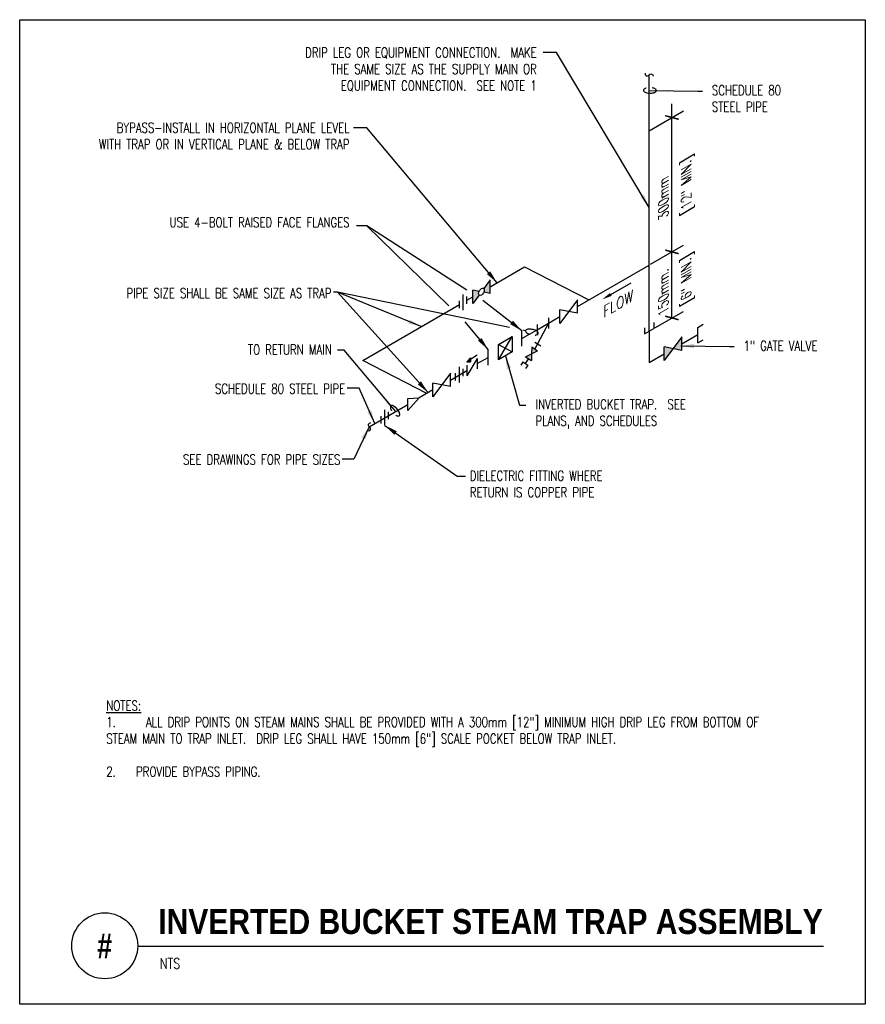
# Model space of a CAD drawing. Header units: inches. Extents: x -0.22 to 7.78, y -0.83 to 8.48.
import ezdxf
from ezdxf.enums import TextEntityAlignment as Align

# ---------------------------------------------------------------- set-up
doc = ezdxf.new("R2010")
doc.units = ezdxf.units.IN
doc.header["$MEASUREMENT"] = 0
doc.layers.add('G-ANNO-NPLT', color=7, linetype='Continuous', plot=False)
for name, color, linetype in [('M-DETL-DIMS', 1, 'Continuous'), ('M-DETL-HEVY', 5, 'Continuous'), ('M-DETL-MEDM', 4, 'Continuous'), ('M-DETL-TEXT', 2, 'Continuous')]:
    doc.layers.add(name, color=color, linetype=linetype)
doc.styles.add('BOLD', font='bold.shx', dxfattribs={"width": 0.9})
doc.styles.add('Romans', font='romans.shx', dxfattribs={"width": 0.75})
doc.dimstyles.new('VA-Lead', dxfattribs={"dimtxt": 0.09375, "dimasz": 0.125, "dimexe": 0.125, "dimexo": 0.03125, "dimgap": 0.02, "dimtad": 1, "dimdec": 5, "dimzin": 0, "dimdsep": 46, "dimlunit": 4, "dimtxsty": 'Romans', "dimcen": 0.125, "dimclrd": 256, "dimclre": 256, "dimclrt": 256, "dimadec": 0, "dimazin": 0, "dimtfac": 1, "dimtdec": 5, "dimtofl": 0, "dimtmove": 0, "dimatfit": 3, "dimfxl": 1, "dimfrac": 2, "dimtolj": 1, "dimtzin": 0, "dimlwd": -1, "dimlwe": -1, "dimarcsym": 0})
doc.dimstyles.new('VA-Loop', dxfattribs={"dimtxt": 0.09375, "dimasz": 0.18, "dimexe": 0.125, "dimexo": 0.0625, "dimgap": 0.09, "dimtad": 0, "dimtih": 1, "dimtoh": 1, "dimdec": 4, "dimzin": 0, "dimdsep": 46, "dimtxsty": 'Romans', "dimcen": 0.09, "dimclrd": 256, "dimclre": 256, "dimclrt": 256, "dimadec": 0, "dimazin": 0, "dimtfac": 1, "dimtdec": 4, "dimtofl": 0, "dimtmove": 0, "dimatfit": 3, "dimldrblk": 'dimloop1', "dimfxl": 1, "dimtolj": 1, "dimtzin": 0, "dimlwd": -1, "dimlwe": -1, "dimarcsym": 0})

# ---------------------------------------------------------------- blocks, each defined once
blk = doc.blocks.new('dimloop1')
blk.add_line((-0.383, 0), (-1, 0))
blk.add_lwpolyline([(0.15, -0.121, 0.038212), (0.207, -0.1, 0.102096), (0.278, -0.047, 0.184921), (0.296, 0, 0.184921), (0.278, 0.047, 0.102096), (0.207, 0.099, 0.060952), (0.115, 0.129, 0.047258), (-0.008, 0.14), (-0.078, 0.14, 0.047258), (-0.202, 0.129, 0.060952), (-0.294, 0.099, 0.102096), (-0.365, 0.047, 0.184921), (-0.383, 0, 0.184921), (-0.365, -0.047, 0.102096), (-0.294, -0.1, 0.060952), (-0.202, -0.129, 0.011023), (-0.173, -0.134, 0.047258)], format="xyb")
blk = doc.blocks.new('_ArchTick')
at = {"color": 0, "linetype": 'ByBlock', "const_width": 0.15}
blk.add_lwpolyline([(-0.5, -0.5), (0.5, 0.5)], dxfattribs=at)

msp = doc.modelspace()

# ---------------------------------------------------------------- hatches: boundary and pattern name
at = {"layer": 'M-DETL-MEDM'}
h = msp.add_hatch(color=256, dxfattribs=at)
edge = h.paths.add_edge_path()
edge.add_line((4.2297, 6.0183), (4.1692, 5.9366))
edge.add_ellipse((4.1467, 5.9063), major_axis=(-0.0191, -0.0331), ratio=0.57735, start_angle=101.23472, end_angle=168.7646, ccw=False)
edge.add_line((4.1692, 5.9019), (4.2297, 5.8901))
edge.add_line((4.2297, 5.8901), (4.2297, 6.0183))
edge = h.paths.add_edge_path()
edge.add_ellipse((4.1467, 5.9063), major_axis=(-0.0191, -0.0331), ratio=0.57735, start_angle=281.23472, end_angle=348.7646, ccw=False)
edge.add_line((4.1242, 5.9106), (4.0637, 5.9224))
edge.add_line((4.0637, 5.9224), (4.0637, 5.7943))
edge.add_line((4.0637, 5.7943), (4.1242, 5.8759))
h = msp.add_hatch(color=256, dxfattribs=at)
h.paths.add_polyline_path([(6.0415, 5.4805), (5.9584, 5.3685), (6.0415, 5.3524)])
h.paths.add_polyline_path([(5.9584, 5.3685), (5.8754, 5.3847), (5.8754, 5.2565)])
h = msp.add_hatch(color=256, dxfattribs=at)
h.paths.add_polyline_path([(4.6229, 5.3849), (4.6208, 5.3208), (4.6783, 5.3491)])
h.paths.add_polyline_path([(4.6208, 5.3208), (4.5633, 5.2924), (4.6187, 5.2566)])
msp.add_hatch(color=256, dxfattribs=at).paths.add_polyline_path([(4.0424, 5.2806), (4.0091, 5.2428), (4.0424, 5.2436)])

# ---------------------------------------------------------------- linework, layer by layer
at = {"layer": 'G-ANNO-NPLT', "color": 6}
msp.add_lwpolyline([(-0.2217, 8.4801), (7.7782, 8.4801), (7.7782, -0.8324), (-0.2217, -0.8324)], close=True, dxfattribs=at)
at = {"layer": 'M-DETL-DIMS'}
for p, q in [((5.9491, 6.9091), (5.9491, 7.6829)), ((5.7326, 7.43), (6.0573, 7.6175)), ((5.9491, 6.2841), (5.9491, 6.9091)), ((5.7475, 6.1677), (6.0573, 6.3466)), ((5.7475, 6.1677), (6.0573, 6.3466)), ((5.9491, 5.6591), (5.9491, 6.2841)), ((5.7874, 5.5657), (6.0573, 5.7216)), ((3.6904, 4.9801), (3.6904, 4.9801))]:
    msp.add_line(p, q, dxfattribs=at)
at = {"layer": 'M-DETL-HEVY'}
for p, q in [((5.7326, 5.5341), (5.7326, 7.9601)), ((5.055, 5.7679), (5.7326, 6.1591)), ((4.2297, 5.9542), (4.5545, 6.1417)), ((4.5545, 6.1417), (5.1633, 5.8304)), ((3.0231, 5.2569), (3.9381, 5.7858)), ((4.0096, 5.8271), (4.0637, 5.8583)), ((4.7808, 5.6096), (4.889, 5.6721)), ((5.7762, 5.6175), (5.7762, 5.5593)), ((4.5286, 5.464), (4.6725, 5.5471)), ((5.6889, 5.567), (5.6889, 5.5088)), ((5.6889, 5.5088), (5.7762, 5.5593)), ((5.7326, 5.5341), (5.7326, 5.2373)), ((6.0415, 5.4157), (6.1935, 5.5035)), ((5.7326, 5.2373), (5.8754, 5.3198)), ((3.6313, 4.946), (3.0231, 5.2569)), ((4.1064, 5.2268), (4.21, 5.2866)), ((3.8531, 5.0719), (4.0091, 5.162)), ((3.687, 4.9781), (3.5581, 4.9037)), ((3.0849, 4.6305), (3.4498, 4.8412))]:
    msp.add_line(p, q, dxfattribs=at)
at = {"layer": 'M-DETL-MEDM'}
for p, q in [((4.2297, 6.0183), (4.1692, 5.9366)), ((4.2297, 5.8901), (4.2297, 6.0183)), ((5.3703, 5.8811), (5.5631, 5.9919)), ((3.974, 5.7334), (3.974, 5.8796)), ((4.0637, 5.7943), (4.0637, 5.9224)), ((4.1242, 5.9106), (4.0637, 5.9224)), ((4.1242, 5.8759), (4.0637, 5.7943)), ((4.2297, 5.8901), (4.1692, 5.9019)), ((3.9381, 5.7513), (3.9381, 5.8203)), ((4.0096, 5.7926), (4.0096, 5.8616)), ((5.055, 5.832), (4.889, 5.608)), ((5.055, 5.7038), (5.055, 5.832)), ((5.055, 5.7038), (4.889, 5.7362)), ((4.889, 5.608), (4.889, 5.7362)), ((4.6725, 5.5471), (4.7808, 5.6096)), ((4.6725, 5.5967), (4.6725, 5.4975)), ((4.7808, 5.6592), (4.7808, 5.56)), ((6.1935, 5.5695), (6.2453, 5.5994)), ((4.5286, 5.3909), (4.5286, 5.5371)), ((6.1935, 5.4233), (6.1935, 5.5695)), ((4.3068, 5.2629), (4.4386, 5.4851)), ((4.3068, 5.409), (4.4386, 5.339)), ((4.6527, 5.4311), (4.7081, 5.3953)), ((6.0415, 5.4805), (5.8754, 5.2565)), ((6.0415, 5.3524), (6.0415, 5.4805)), ((6.1935, 5.4233), (6.2453, 5.4532)), ((4.21, 5.2135), (4.21, 5.3597)), ((4.5633, 5.2924), (4.6208, 5.3208)), ((4.6208, 5.3208), (4.6187, 5.2566)), ((4.6229, 5.3849), (4.6208, 5.3208)), ((4.6208, 5.3208), (4.6783, 5.3491)), ((4.6229, 5.3849), (4.6783, 5.3491)), ((6.0415, 5.3524), (5.8754, 5.3847)), ((5.8754, 5.2565), (5.8754, 5.3847)), ((4.1064, 5.3077), (4.0091, 5.2428)), ((4.0424, 5.2806), (4.0091, 5.2428)), ((4.1064, 5.2764), (4.0091, 5.1124)), ((4.0091, 5.2428), (4.0424, 5.2436)), ((4.1064, 5.2764), (4.1064, 5.1773)), ((4.5633, 5.2924), (4.6187, 5.2566)), ((3.8531, 5.1381), (3.687, 4.914)), ((3.8531, 5.0099), (3.8531, 5.1381)), ((3.9022, 5.0678), (3.9022, 5.1369)), ((3.9381, 5.05), (3.9381, 5.1961)), ((3.9737, 5.1091), (3.9737, 5.1782)), ((4.0091, 5.2116), (4.0091, 5.1124)), ((3.8531, 5.0099), (3.687, 5.0422)), ((3.687, 4.914), (3.687, 5.0422)), ((3.4498, 4.7852), (3.5581, 4.9037)), ((3.4498, 4.8972), (3.5581, 4.9037)), ((3.4498, 4.7852), (3.4498, 4.8972)), ((3.2327, 4.6427), (3.2327, 4.7889)), ((3.2683, 4.7018), (3.2683, 4.7709)), ((3.1968, 4.6605), (3.1968, 4.7296))]:
    msp.add_line(p, q, dxfattribs=at)
for points in [[(5.6956, 7.9754, 1.015746), (5.7326, 7.9601), (5.7326, 7.9601, -0.643035), (5.771, 7.946)], [(3.0696, 4.5935, 1.015746), (3.0849, 4.6305), (3.0849, 4.6305, -0.643035), (3.0991, 4.6689)]]:
    msp.add_lwpolyline(points, format="xyb", dxfattribs=at)
for points in [[(4.7808, 5.6096), (4.6506, 5.367)], [(4.0424, 5.2806), (4.0424, 5.2436)], [(4.5381, 5.2432), (4.5182, 5.2124)], [(4.5381, 5.2432), (4.5843, 5.2134)], [(4.591, 5.2745), (4.5612, 5.2283)], [(4.5843, 5.2134), (4.5644, 5.1826)]]:
    msp.add_lwpolyline(points, dxfattribs=at)
msp.add_lwpolyline([(4.3068, 5.409), (4.4386, 5.4851), (4.4386, 5.339), (4.3068, 5.2629)], close=True, dxfattribs=at)
msp.add_ellipse((4.1467, 5.9063), major_axis=(-0.0191, -0.0331), ratio=0.57735, dxfattribs=at)
msp.add_solid([(5.3781, 5.8676), (5.3625, 5.8947), (5.289, 5.8344)], dxfattribs=at)
at = {"layer": 'M-DETL-TEXT'}
for p, q in [((3.063, 6.5295), (2.9661, 6.5295)), ((4.5648, 5.5377), (4.5412, 5.5425)), ((0.8953, -0.2838), (7.3813, -0.2838))]:
    msp.add_line(p, q, dxfattribs=at)
for points in [[(4.0082, 5.9219), (3.063, 6.5295)], [(3.8371, 5.7743), (3.063, 6.5295)], [(4.4118, 5.5689), (2.7852, 5.9015)], [(4.5286, 5.5371), (4.1596, 5.8246)], [(4.21, 5.3597), (3.9918, 5.6234)]]:
    msp.add_lwpolyline(points, dxfattribs=at)
msp.add_lwpolyline([(4.6545, 5.4971, 0.038212), (4.6652, 5.4988, 0.102096), (4.6797, 5.5055, 0.184921), (4.6845, 5.5131, 0.184921), (4.6831, 5.522, 0.102096), (4.6724, 5.5339, 0.060952), (4.6573, 5.5424, 0.047258), (4.6359, 5.5489), (4.6236, 5.5514, 0.047258), (4.6013, 5.5538, 0.060952), (4.5841, 5.5519, 0.102096), (4.5696, 5.5452, 0.184921), (4.5648, 5.5376, 0.184921), (4.5662, 5.5287, 0.102096), (4.5769, 5.5169, 0.060952), (4.592, 5.5084, 0.011023), (4.5969, 5.5065, 0.047258)], format="xyb", dxfattribs=at)
msp.add_circle((0.5828, -0.2789), 0.3125, dxfattribs=at)
for points in [[(4.4454, 5.6326), (4.5286, 5.5371), (4.4189, 5.6004)], [(4.1472, 5.4698), (4.21, 5.3597), (4.1149, 5.4434)]]:
    msp.add_solid(points, dxfattribs=at)

# ---------------------------------------------------------------- block references
at = {"layer": 'M-DETL-DIMS', "xscale": 0.09375000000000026, "yscale": 0.09375000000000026, "zscale": 0.09375000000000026, "rotation": 299.9996469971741}
for p in [(5.9491, 7.555), (5.9491, 6.2841), (5.9491, 6.2841), (5.9491, 5.6591)]:
    msp.add_blockref('_ArchTick', p, dxfattribs=at)

# ---------------------------------------------------------------- texts
at = {"layer": 'M-DETL-DIMS', "style": 'Romans', "oblique": 330, "width": 0.8}
for s, p in [('[12" MIN.]', (6.0844, 6.9415)), ('300mm', (5.8679, 6.8165)), ('[6" MIN.]', (6.0844, 6.0497)), ('150mm.', (5.8679, 5.9247))]:
    msp.add_text(s, height=0.09375, rotation=90, dxfattribs=at).set_placement(p, align=Align.MIDDLE_CENTER)
at = {"layer": 'M-DETL-TEXT', "style": 'Romans', "oblique": 30}
msp.add_text('FLOW', height=0.09375, rotation=29.99965, dxfattribs=at).set_placement((5.2998, 5.6594))
at = {"layer": 'M-DETL-TEXT', "style": 'BOLD', "width": 0.8}
msp.add_text('#', height=0.2362, dxfattribs=at).set_placement((0.5828, -0.2789), align=Align.MIDDLE)
at = {"layer": 'M-DETL-TEXT', "style": 'Romans', "width": 0.8}
msp.add_text('NTS', height=0.09843, dxfattribs=at).set_placement((1.1029, -0.4955))
at = {"layer": 'M-DETL-TEXT'}
for s, insert, char_height, width, attachment_point, style in [('DRIP LEG OR EQUIPMENT CONNECTION.  MAKE THE SAME SIZE AS THE SUPPLY MAIN OR EQUIPMENT CONNECTION.  SEE NOTE 1', (4.6699, 8.2163), 0.09375, 2.424153, 3, 'Romans'), ('SCHEDULE 80\\PSTEEL PIPE', (6.3267, 7.8595), 0.09375, 1.169983, 1, 'Romans'), ('BYPASS-INSTALL IN HORIZONTAL PLANE LEVEL WITH TRAP OR IN VERTICAL PLANE & BELOW TRAP', (2.8989, 7.5053), 0.09375, 2.602934, 3, 'Romans'), ('USE 4-BOLT RAISED FACE FLANGES ', (2.8989, 6.61), 0.09375, 2.424153, 3, 'Romans'), ('PIPE SIZE SHALL BE SAME SIZE AS TRAP', (2.7285, 5.9404), 0.09375, 2.46902, 3, 'Romans'), ('TO RETURN MAIN', (2.7306, 5.4067), 0.09375, 1.403452, 3, 'Romans'), ('1" GATE VALVE', (6.6263, 5.4432), 0.09375, 1.169983, 1, 'Romans'), ('SCHEDULE 80 STEEL PIPE', (2.8579, 5.0366), 0.09375, 3.142953, 3, 'Romans'), ('INVERTED BUCKET TRAP.  SEE PLANS, AND SCHEDULES', (4.6583, 4.8894), 0.09375, 1.877791, 1, 'Romans'), ('SEE DRAWINGS FOR PIPE SIZES', (2.8119, 4.367), 0.09375, 2.436554, 3, 'Romans'), ('DIELECTRIC FITTING WHERE RETURN IS COPPER PIPE', (4.0364, 4.2132), 0.09375, 1.547532, 1, 'Romans'), ('\\A1;{\\LNOTES:\\P\\pi-0.28125,l0.28125,t0.28125;}1.^IALL DRIP POINTS ON STEAM MAINS SHALL BE PROVIDED WITH A 300mm [12"] MINIMUM HIGH DRIP LEG FROM BOTTOM OF STEAM MAIN TO TRAP INLET.  DRIP LEG SHALL HAVE 150mm [6"] SCALE POCKET BELOW TRAP INLET.\\P\\pi0,l0,tz;\\P\\pi-0.28125,l0.28125,t0.28125;2.^IPROVIDE BYPASS PIPING.', (0.5977, 2.0402), 0.09375, 6.949038, 1, 'Romans'), ('INVERTED BUCKET STEAM TRAP ASSEMBLY ', (1.089, 0.0687), 0.23622, 6.460972, 1, 'BOLD')]:
    msp.add_mtext(s, dxfattribs=dict(at, insert=insert, char_height=char_height, width=width, attachment_point=attachment_point, style=style))

# ---------------------------------------------------------------- leaders
for points in [[(5.7326, 6.7052), (4.8562, 8.1705), (4.7312, 8.1703)], [(4.2945, 5.9916), (3.0621, 7.4569), (2.9371, 7.4567)], [(3.6429, 4.9526), (2.7852, 5.9015), (2.7485, 5.9015)], [(3.5768, 5.5772), (2.7852, 5.9015)], [(6.0321, 5.395), (6.494, 5.3877), (6.5362, 5.3877)], [(4.3727, 5.3009), (4.5056, 4.8339), (4.5681, 4.8339)], [(3.1377, 4.661), (2.9894, 4.9948), (2.8779, 4.9948)], [(3.0849, 4.6305), (2.9399, 4.3245), (2.8284, 4.3245)], [(3.2327, 4.6427), (3.9178, 4.1625), (3.996, 4.1625)]]:
    msp.add_leader(points, dimstyle='VA-Lead', override={"dimtad": 0}, dxfattribs=at)
for points in [[(5.7326, 7.8113), (6.1944, 7.804), (6.2366, 7.804)], [(3.3352, 4.775), (2.8475, 5.3539), (2.785, 5.3539)]]:
    msp.add_leader(points, dimstyle='VA-Loop', dxfattribs=at)

doc.saveas('drawing.dxf')
